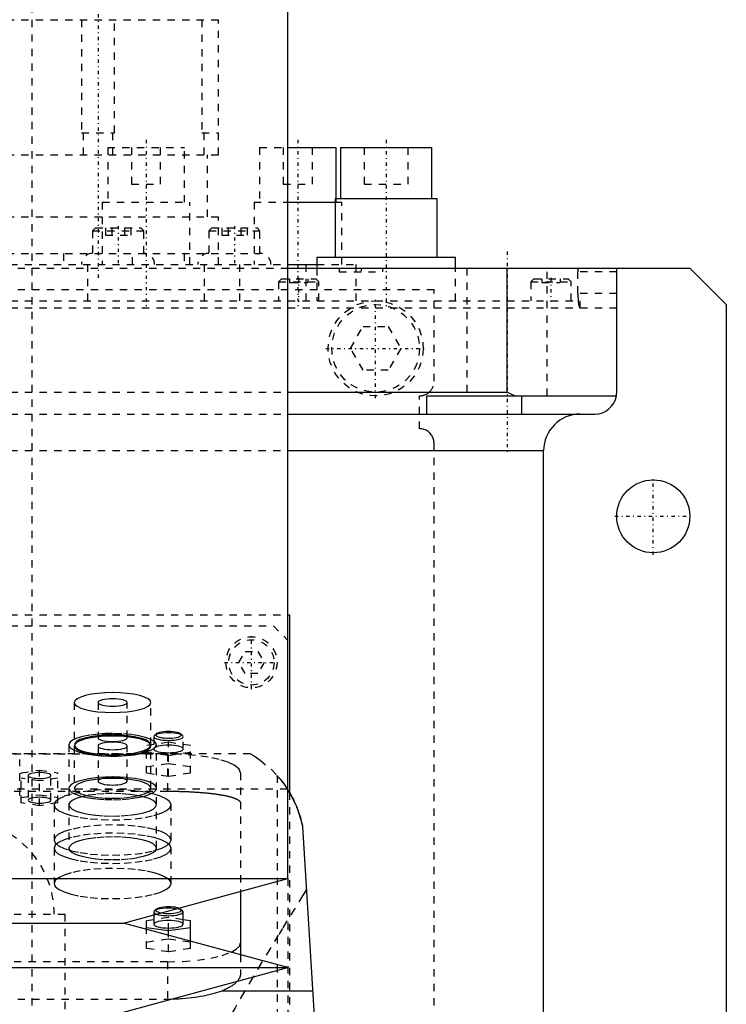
# Model space of a CAD drawing. Extents: x -105 to 105, y -144 to 599.
# Tile 10 of 11: x 8 to 105, y 216 to 351. Entities that reach past the tile are written whole.
import ezdxf

# ---------------------------------------------------------------- set-up
doc = ezdxf.new("R2010")
doc.units = 0
doc.linetypes.add('CENTER', pattern=[1.5, 0.45, -0.5, 0.05, -0.5])
doc.linetypes.add('DASHED', pattern=[2, 1, -1])
for name, color, linetype in [('AM_0', 7, 'CONTINUOUS'), ('AM_3', 7, 'DASHED'), ('AM_7', 7, 'CENTER')]:
    doc.layers.add(name, color=color, linetype=linetype)

msp = doc.modelspace()

# ---------------------------------------------------------------- linework, layer by layer
at = {"layer": 'AM_0', "color": 7, "linetype": 'CONTINUOUS'}
for p, q in [((45, 232.9), (45, 375)), ((45, 333), (51.6, 333)), ((51.6, 326), (51.6, 333)), ((52.19, 333), (52.19, 326)), ((52.19, 333), (64.69, 333)), ((64.69, 326), (64.69, 333)), ((45, 325.5), (51.44, 325.5)), ((51.44, 326), (51.44, 318)), ((51.44, 326), (65.44, 326)), ((65.44, 318), (65.44, 326)), ((45.05, 317), (47.5, 317)), ((47.5, 316.5), (47.5, 317)), ((47.5, 317), (48.94, 317)), ((48.94, 318), (48.94, 316.5)), ((48.94, 318), (67.94, 318)), ((67.94, 316.5), (67.94, 318)), ((45, 316.5), (100, 316.5)), ((75, 299.5), (75, 316.5)), ((90, 299.5), (90, 316.5)), ((100, 316.5), (105, 311.5)), ((105, 311.5), (105, 21.5)), ((45, 299.5), (75, 299.5)), ((75, 299.5), (76.12, 299)), ((64, 299), (89.96, 299)), ((64, 296.5), (64, 299)), ((77, 296.5), (77, 299)), ((45, 296.5), (87, 296.5)), ((45.02, 291.5), (80, 291.5)), ((80, 30), (80, 291.5)), ((45.01, 269), (45.21, 269)), ((45.21, 269), (45.21, 244.67)), ((47, 240), (57, 77.05)), ((-45, 232.9), (45, 232.9)), ((22.5, 226.8), (45, 232.9)), ((38.5, 231.14), (38.5, 222.46)), ((26.65, 227.93), (26.65, 226.64)), ((30.58, 228.47), (30.34, 228.69)), ((30.65, 228.33), (30.58, 228.47)), ((30.65, 226.64), (30.65, 228.33)), ((-22.5, 226.8), (22.5, 226.8)), ((45, 220.7), (22.5, 226.8)), ((26.65, 227.26), (25.65, 227.11)), ((25.65, 225.95), (25.65, 227.11)), ((31.65, 227.11), (30.65, 227.26)), ((31.65, 224.32), (31.65, 227.11)), ((25.65, 226.21), (28.65, 225.77)), ((28.65, 225.77), (31.65, 226.21)), ((28.65, 225.13), (28.65, 225.77)), ((-45, 220.7), (45, 220.7)), ((22.5, 214.6), (45, 220.7)), ((48.38, 217.5), (35.93, 217.5))]:
    msp.add_line(p, q, dxfattribs=at)
for points in [[(27.02, 228.03), (27.28, 227.95), (27.59, 227.89), (27.93, 227.85), (28.31, 227.82), (28.69, 227.81), (29.08, 227.82), (29.44, 227.85), (29.78, 227.9), (30.08, 227.97), (30.32, 228.05), (30.5, 228.13), (30.61, 228.23), (30.65, 228.33)], [(27.66, 228.2), (27.96, 228.15), (28.3, 228.13), (28.65, 228.12), (29, 228.13), (29.34, 228.15), (29.65, 228.2), (29.91, 228.26), (30.13, 228.33), (30.29, 228.41), (30.38, 228.5), (30.4, 228.59), (30.35, 228.68), (30.23, 228.77), (30.04, 228.84)], [(26.65, 226.64), (26.69, 226.54), (26.8, 226.44), (26.99, 226.35), (27.24, 226.27), (27.54, 226.21), (27.88, 226.16), (28.26, 226.13), (28.65, 226.12), (29.04, 226.13), (29.42, 226.16), (29.76, 226.21), (30.06, 226.27), (30.31, 226.35), (30.5, 226.44), (30.61, 226.54), (30.65, 226.64)], [(37.21, 222.82), (37.92, 223.22), (38.35, 223.65), (38.5, 224.09)]]:
    msp.add_lwpolyline(points, dxfattribs=at)
for points in [[(89.96, 299, 0), (89.97, 299.08, 0), (89.99, 299.25, 0), (90, 299.42, 0), (90, 299.5, 0)], [(45, 245.02, 0), (45.43, 244.28, 0), (46.19, 242.69, 0), (46.78, 240.93, 0), (47, 240, 0)], [(45, 245.02, 0), (45.07, 244.91, 0), (45.2, 244.69, 0), (45.34, 244.46, 0), (45.4, 244.34, 0), (45.47, 244.21, 0), (45.6, 243.96, 0), (45.74, 243.71, 0), (45.86, 243.44, 0), (45.99, 243.17, 0), (46.11, 242.89, 0), (46.17, 242.74, 0), (46.23, 242.6, 0), (46.34, 242.31, 0), (46.45, 242.01, 0), (46.55, 241.71, 0), (46.65, 241.4, 0), (46.74, 241.09, 0), (46.78, 240.94, 0), (46.82, 240.78, 0), (46.9, 240.47, 0), (46.97, 240.16, 0), (47, 240, 0)], [(38.04, 218.82, 0), (38, 218.78, 0), (37.93, 218.7, 0), (37.84, 218.62, 0), (37.8, 218.58, 0), (37.76, 218.54, 0), (37.66, 218.46, 0), (37.56, 218.38, 0), (37.46, 218.3, 0), (37.35, 218.23, 0), (37.23, 218.15, 0), (37.18, 218.11, 0), (37.12, 218.08, 0), (36.99, 218.01, 0), (36.86, 217.93, 0), (36.73, 217.86, 0), (36.59, 217.79, 0), (36.45, 217.73, 0), (36.38, 217.69, 0), (36.31, 217.66, 0), (36.16, 217.59, 0), (36.01, 217.53, 0), (35.93, 217.5, 0)], [(35.93, 217.5, 0), (35.79, 217.45, 0), (35.5, 217.34, 0), (35.19, 217.24, 0), (35.03, 217.2, 0), (34.86, 217.15, 0), (34.52, 217.06, 0), (34.16, 216.97, 0), (33.8, 216.88, 0), (33.42, 216.81, 0), (33.02, 216.73, 0), (32.82, 216.7, 0), (32.62, 216.67, 0), (32.21, 216.61, 0), (31.79, 216.55, 0), (31.37, 216.5, 0), (30.94, 216.46, 0), (30.51, 216.43, 0), (30.3, 216.42, 0), (30.08, 216.4, 0), (29.65, 216.38, 0), (29.22, 216.37, 0), (29, 216.36, 0)]]:
    msp.add_polyline3d(points, dxfattribs=at)
msp.add_circle((95, 282.5), 5, dxfattribs=at)
for centre, radius, start, end in [((87, 299.5), 3, 270, 350.4059), ((85, 291.5), 5, 90, 180)]:
    msp.add_arc(centre, radius, start, end, dxfattribs=at)
at = {"layer": 'AM_3', "color": 6, "linetype": 'DASHED'}
for p, q in [((10, -70.5), (10, 553.5)), ((2.5, 350.51), (35.5, 350.51)), ((2.5, 350.47), (35.5, 350.47)), ((16.73, 350.47), (16.73, 335)), ((21.27, 335), (21.27, 350.47)), ((33.23, 350.47), (33.23, 335)), ((35.5, 332), (35.5, 350.51)), ((16.73, 335), (21.27, 335)), ((16.98, 335), (16.98, 332)), ((21.02, 332), (21.02, 335)), ((33.23, 335), (35.5, 335)), ((33.48, 335), (33.48, 332)), ((2.5, 332), (35.5, 332)), ((20.32, 333), (20.32, 325.5)), ((20.32, 333), (30.82, 333)), ((23.57, 333), (23.57, 328)), ((27.57, 328), (27.57, 333)), ((30.82, 325.5), (30.82, 333)), ((34, 323.5), (34, 332)), ((41.1, 333), (41.1, 325.5)), ((41.1, 333), (45, 333)), ((44.35, 333), (44.35, 328)), ((48.35, 328), (48.35, 333)), ((55.44, 333), (55.44, 328)), ((61.44, 328), (61.44, 333)), ((23.57, 328), (27.57, 328)), ((44.35, 328), (48.35, 328)), ((55.44, 328), (61.44, 328)), ((19.57, 325.5), (19.57, 317)), ((19.57, 325.5), (31.57, 325.5)), ((31.57, 317), (31.57, 325.5)), ((40.35, 325.5), (40.35, 317)), ((40.35, 325.5), (45, 325.5)), ((51.44, 325.5), (52.35, 325.5)), ((51.6, 325.5), (51.6, 326)), ((52.35, 317), (52.35, 325.5)), ((2.5, 323.5), (35.5, 323.5)), ((35.5, 317), (35.5, 323.5)), ((18.65, 322), (18.25, 321.6)), ((18.25, 321.6), (18.25, 318.5)), ((18.25, 321.6), (25.25, 321.6)), ((18.65, 322), (24.85, 322)), ((20.02, 322), (20.02, 321)), ((20.02, 321), (23.48, 321)), ((20.88, 322), (20.88, 321)), ((22.62, 322), (22.62, 321)), ((23.48, 322), (23.48, 321)), ((25.25, 321.6), (24.85, 322)), ((25.25, 318.5), (25.25, 321.6)), ((34.57, 322), (34.17, 321.6)), ((34.17, 321.6), (34.17, 318.5)), ((34.17, 321.6), (41.17, 321.6)), ((34.57, 322), (40.77, 322)), ((35.94, 322), (35.94, 321)), ((35.94, 321), (39.4, 321)), ((36.81, 322), (36.81, 321)), ((38.54, 322), (38.54, 321)), ((39.4, 322), (39.4, 321)), ((41.17, 321.6), (40.77, 322)), ((41.17, 318.5), (41.17, 321.6)), ((2.5, 318.5), (41.17, 318.5)), ((14.29, 318.5), (14.29, 317)), ((23.71, 317), (23.71, 318.5)), ((30.79, 318.5), (30.79, 317)), ((-45.04, 317), (54.35, 317)), ((17.57, 317), (17.57, 312)), ((33.57, 312), (33.57, 317)), ((38.35, 317), (38.35, 312)), ((54.35, 312), (54.35, 317)), ((-90, 316.5), (90, 316.5)), ((47.5, 312), (47.5, 316.5)), ((48.94, 316.5), (48.94, 312)), ((52, 316.5), (52, 316)), ((52, 316), (58, 316)), ((58, 316), (58, 316.5)), ((67.94, 312), (67.94, 316.5)), ((69.5, 316.5), (69.5, 299)), ((80.5, 299), (80.5, 316.5)), ((90, 316), (84.68, 316)), ((84.68, 313), (84.68, 316)), ((44.11, 315), (43.71, 314.6)), ((43.71, 314.6), (43.71, 312)), ((43.71, 314.6), (49.21, 314.6)), ((44.11, 315), (48.81, 315)), ((45.21, 315), (45.21, 314.5)), ((45.21, 314.5), (47.71, 314.5)), ((46.46, 315), (46.46, 314.5)), ((47.71, 315), (47.71, 314.5)), ((49.21, 314.6), (48.81, 315)), ((49.21, 312), (49.21, 314.6)), ((78.65, 315), (78.25, 314.6)), ((78.25, 314.6), (78.25, 312)), ((78.25, 314.6), (83.75, 314.6)), ((78.65, 315), (83.35, 315)), ((79.75, 315), (79.75, 314.5)), ((79.75, 314.5), (82.25, 314.5)), ((81, 315), (81, 314.5)), ((82.25, 315), (82.25, 314.5)), ((83.75, 314.6), (83.35, 315)), ((83.75, 312), (83.75, 314.6)), ((65, 313.5), (-65, 313.5)), ((65, 301), (65, 313.5)), ((90, 313), (84.68, 313)), ((-85, 312), (85, 312)), ((85, 311), (85, 312)), ((90, 311), (-90, 311)), ((53.54, 305.5), (55.27, 308.5)), ((55.27, 308.5), (58.73, 308.5)), ((58.73, 308.5), (60.46, 305.5)), ((55.27, 302.5), (53.54, 305.5)), ((60.46, 305.5), (58.73, 302.5)), ((58.73, 302.5), (55.27, 302.5)), ((-45, 299.5), (45, 299.5)), ((63, 294.5), (63, 299)), ((-45, 296.5), (45, 296.5)), ((-45.02, 291.5), (45.02, 291.5)), ((65, 37.5), (65, 292.5)), ((-45.01, 269), (45.01, 269)), ((-43, 267.5), (43, 267.5)), ((43, 267.5), (45, 265.5)), ((38.27, 262.5), (39.13, 264)), ((39.13, 264), (40.87, 264)), ((40.87, 264), (41.73, 262.5)), ((39.13, 261), (38.27, 262.5)), ((41.73, 262.5), (40.87, 261)), ((40.87, 261), (39.13, 261)), ((15.75, 257.01), (15.75, 251.21)), ((19, 257.01), (19, 252.18)), ((23, 252.18), (23, 257.01)), ((26.25, 251.21), (26.25, 257.01)), ((19.07, 252.32), (19, 252.18)), ((26.65, 252.33), (26.65, 250.64)), ((26.96, 252.7), (26.72, 252.47)), ((30.58, 252.47), (30.34, 252.7)), ((30.65, 250.64), (30.65, 252.33)), ((15, 251.21), (15, 237.05)), ((15.75, 251.05), (15.75, 245.26)), ((19, 251.05), (19, 246.22)), ((23, 246.22), (23, 251.05)), ((28.65, 251.56), (25.65, 251.12)), ((25.65, 247.32), (25.65, 251.12)), ((26.25, 245.26), (26.25, 251.05)), ((27, 237.05), (27, 251.21)), ((28.65, 246.87), (28.65, 251.56)), ((31.65, 251.12), (28.65, 251.56)), ((31.65, 247.32), (31.65, 251.12)), ((39.86, 250), (-39.86, 250)), ((-28.5, 249.97), (28.5, 249.97)), ((25.65, 250.22), (28.65, 249.77)), ((28.5, 249.97), (28.5, 244.86)), ((28.65, 249.77), (31.65, 250.22)), ((8.28, 244.28), (8.28, 249.2)), ((25.65, 248.22), (28.65, 248.67)), ((28.65, 248.67), (31.65, 248.22)), ((8.5, 247.38), (11, 247.76)), ((8.5, 243.26), (8.5, 247.38)), ((9.45, 247.01), (9.45, 243.63)), ((11, 247.76), (13.5, 247.38)), ((11, 242.88), (11, 247.76)), ((12.55, 243.63), (12.55, 247.01)), ((13.5, 243.26), (13.5, 247.38)), ((28.65, 246.87), (25.65, 247.32)), ((31.65, 247.32), (28.65, 246.87)), ((38.5, 247.38), (38.5, 231.14)), ((43.5, 247.02), (43.5, 77.05)), ((11, 246.26), (8.5, 246.64)), ((13.5, 246.64), (11, 246.26)), ((44.92, 245.15), (-44.92, 245.15)), ((-28.5, 244.86), (28.5, 244.86)), ((8.5, 244), (11, 244.38)), ((11, 244.38), (13.5, 244)), ((44.92, 245.15), (45, 245.02)), ((45.21, 244.67), (45.21, 176)), ((11, 242.88), (8.5, 243.26)), ((13.5, 243.26), (11, 242.88)), ((13, 243), (13, 238.17)), ((29, 238.17), (29, 243)), ((13, 237.05), (13, 232.22)), ((29, 232.22), (29, 237.05)), ((45, 232.9), (45, 179.5)), ((-14.5, 228), (14.5, 228)), ((14.5, 215), (14.5, 228)), ((26.65, 228.33), (26.65, 227.93)), ((26.96, 228.69), (26.72, 228.47)), ((28.65, 227.56), (26.65, 227.26)), ((28.65, 225.77), (28.65, 227.56)), ((30.65, 227.26), (28.65, 227.56)), ((25.65, 223.32), (25.65, 225.95)), ((25.65, 224.21), (28.65, 224.66)), ((28.65, 222.87), (28.65, 225.13)), ((28.65, 224.66), (31.65, 224.21)), ((31.65, 223.32), (31.65, 224.32)), ((28.65, 222.87), (25.65, 223.32)), ((31.65, 223.32), (28.65, 222.87)), ((28.5, 221.5), (-28.5, 221.5)), ((28.5, 221.5), (28.5, 216.36)), ((38.5, 222.46), (38.5, 219.86)), ((29, 216.36), (-29, 216.36))]:
    msp.add_line(p, q, dxfattribs=at)
for points in [[(21, 258.36), (19.98, 258.34), (18.99, 258.26), (18.08, 258.14), (17.29, 257.97), (16.63, 257.76), (16.15, 257.53), (15.85, 257.27), (15.75, 257.01)], [(15.75, 257.01), (15.85, 256.74), (16.15, 256.49), (16.63, 256.25), (17.29, 256.05), (18.08, 255.88), (18.99, 255.75), (19.98, 255.67), (21, 255.65), (22.02, 255.67), (23.01, 255.75), (23.92, 255.88), (24.71, 256.05), (25.37, 256.25), (25.85, 256.49), (26.15, 256.74), (26.25, 257.01), (26.15, 257.27), (25.85, 257.53), (25.37, 257.76), (24.71, 257.97), (23.92, 258.14), (23.01, 258.26), (22.02, 258.34), (21, 258.36)], [(21, 257.52), (20.61, 257.51), (20.23, 257.48), (19.89, 257.44), (19.59, 257.37), (19.34, 257.29), (19.15, 257.2), (19.04, 257.11), (19, 257.01)], [(19, 257.01), (19.04, 256.91), (19.15, 256.81), (19.34, 256.72), (19.59, 256.64), (19.89, 256.58), (20.23, 256.53), (20.61, 256.5), (21, 256.49), (21.39, 256.5), (21.77, 256.53), (22.11, 256.58), (22.41, 256.64), (22.66, 256.72), (22.85, 256.81), (22.96, 256.91), (23, 257.01), (22.96, 257.11), (22.85, 257.2), (22.66, 257.29), (22.41, 257.37), (22.11, 257.44), (21.77, 257.48), (21.39, 257.51), (21, 257.52)], [(19, 252.67), (17.89, 252.54), (16.91, 252.35), (16.1, 252.11), (15.5, 251.83), (15.13, 251.53), (15, 251.21)], [(21, 252.41), (19.98, 252.39), (18.99, 252.31), (18.08, 252.18), (17.29, 252.01), (16.63, 251.81), (16.15, 251.57), (15.85, 251.32), (15.75, 251.05)], [(15.75, 251.05), (15.85, 250.79), (16.15, 250.53), (16.63, 250.3), (17.29, 250.09), (18.08, 249.92), (18.99, 249.8), (19.98, 249.72), (21, 249.69), (22.02, 249.72), (23.01, 249.8), (23.92, 249.92), (24.71, 250.09), (25.37, 250.3), (25.85, 250.53), (26.15, 250.79), (26.25, 251.05), (26.15, 251.32), (25.85, 251.57), (25.37, 251.81), (24.71, 252.01), (23.92, 252.18), (23.01, 252.31), (22.02, 252.39), (21, 252.41)], [(21, 252.57), (19.94, 252.54), (18.92, 252.46), (17.99, 252.32), (17.18, 252.14), (16.53, 251.92), (16.07, 251.68), (15.81, 251.41), (15.76, 251.13)], [(21, 252.76), (19.98, 252.74), (19, 252.67)], [(19, 252.18), (19.04, 252.08), (19.15, 251.98), (19.34, 251.89), (19.59, 251.81), (19.89, 251.75), (20.23, 251.7), (20.61, 251.67), (21, 251.66), (21.39, 251.67), (21.77, 251.7), (22.11, 251.75), (22.41, 251.81), (22.66, 251.89), (22.85, 251.98), (22.96, 252.08), (23, 252.18)], [(21, 252.69), (20.63, 252.69), (20.28, 252.66), (19.95, 252.62), (19.65, 252.56), (19.4, 252.49), (19.21, 252.41), (19.07, 252.32)], [(26.25, 251.96), (25.52, 252.23), (24.58, 252.46), (23.48, 252.62), (22.27, 252.73), (21, 252.76)], [(23, 252.18), (22.96, 252.28), (22.85, 252.37), (22.66, 252.46), (22.41, 252.54), (22.11, 252.61), (21.77, 252.65), (21.39, 252.68), (21, 252.69)], [(26.24, 251.13), (26.19, 251.41), (25.93, 251.68), (25.47, 251.92), (24.82, 252.14), (24.01, 252.32), (23.08, 252.46), (22.06, 252.54), (21, 252.57)], [(28.65, 253.03), (28.3, 253.02), (27.97, 252.99), (27.66, 252.95), (27.4, 252.89), (27.18, 252.82), (27.02, 252.74), (26.93, 252.66), (26.9, 252.57), (26.94, 252.48), (27.05, 252.39), (27.23, 252.31), (27.46, 252.24), (27.74, 252.19), (28.05, 252.15), (28.39, 252.13), (28.73, 252.12), (29.08, 252.14), (29.41, 252.17), (29.7, 252.21), (29.96, 252.28), (30.16, 252.35), (30.31, 252.43), (30.39, 252.52), (30.4, 252.61), (30.34, 252.7)], [(30.34, 252.7), (30.22, 252.78), (30.05, 252.85), (29.83, 252.91), (29.58, 252.96), (29.28, 253), (28.97, 253.02), (28.65, 253.03)], [(15, 251.21), (15.08, 250.95), (15.34, 250.7), (15.75, 250.46)], [(15.76, 251.13), (15.91, 250.88), (16.25, 250.63), (16.75, 250.41), (17.41, 250.22), (18.2, 250.06), (19.1, 249.94), (20.06, 249.87), (21.05, 249.85), (22.05, 249.88), (23, 249.95)], [(21, 251.57), (20.61, 251.56), (20.23, 251.53), (19.89, 251.48), (19.59, 251.42), (19.34, 251.34), (19.15, 251.25), (19.04, 251.15), (19, 251.05), (19.04, 250.95), (19.15, 250.86), (19.34, 250.77), (19.59, 250.69), (19.89, 250.62), (20.23, 250.57), (20.61, 250.55), (21, 250.54), (21.39, 250.55), (21.77, 250.57), (22.11, 250.62), (22.41, 250.69), (22.66, 250.77), (22.85, 250.86), (22.96, 250.95), (23, 251.05)], [(23, 251.05), (22.96, 251.15), (22.85, 251.25), (22.66, 251.34), (22.41, 251.42), (22.11, 251.48), (21.77, 251.53), (21.39, 251.56), (21, 251.57)], [(23, 249.95), (23.87, 250.07), (24.64, 250.23), (25.28, 250.42), (25.77, 250.64), (26.09, 250.88), (26.24, 251.13)], [(26.25, 250.46), (26.73, 250.75), (26.97, 251.05), (26.97, 251.37), (26.73, 251.67), (26.25, 251.96)], [(28.65, 251.16), (28.26, 251.15), (27.88, 251.12), (27.54, 251.07), (27.24, 251.01), (26.99, 250.93), (26.8, 250.84), (26.69, 250.75), (26.65, 250.64)], [(30.65, 250.64), (30.61, 250.75), (30.5, 250.84), (30.31, 250.93), (30.06, 251.01), (29.76, 251.07), (29.42, 251.12), (29.04, 251.15), (28.65, 251.16)], [(15.75, 250.46), (16.43, 250.2), (17.3, 249.99), (18.32, 249.82), (19.44, 249.71), (20.63, 249.66), (21.83, 249.67), (23, 249.75)], [(23, 249.75), (23.99, 249.86), (24.88, 250.03), (25.64, 250.23), (26.25, 250.46)], [(26.65, 250.64), (26.69, 250.54), (26.81, 250.44), (27, 250.35)], [(27, 250.35), (27.25, 250.27), (27.55, 250.21), (27.9, 250.16), (28.27, 250.14), (28.66, 250.13), (29.05, 250.14), (29.42, 250.17), (29.77, 250.22), (30.07, 250.28), (30.32, 250.36), (30.5, 250.45), (30.61, 250.54), (30.65, 250.64)], [(38.5, 247.38), (38.31, 247.89), (37.74, 248.37), (36.81, 248.82), (35.57, 249.21), (34.06, 249.53), (32.33, 249.77), (30.45, 249.92), (28.5, 249.97)], [(12.55, 247.01), (12.52, 247.09), (12.43, 247.16), (12.29, 247.23), (12.1, 247.29), (11.86, 247.34), (11.59, 247.38), (11.3, 247.4), (11, 247.41), (10.7, 247.4), (10.41, 247.38), (10.14, 247.34), (9.9, 247.29), (9.71, 247.23), (9.57, 247.16), (9.48, 247.09), (9.45, 247.01)], [(9.45, 247.01), (9.49, 246.92), (9.59, 246.84), (9.77, 246.77), (10, 246.7)], [(10, 246.7), (10.24, 246.66), (10.51, 246.63), (10.79, 246.61), (11.09, 246.61), (11.38, 246.62), (11.65, 246.65), (11.91, 246.68), (12.13, 246.73), (12.31, 246.79), (12.44, 246.86), (12.52, 246.93), (12.55, 247.01)], [(21, 246.81), (19.98, 246.79), (19, 246.72)], [(21, 246.74), (20.61, 246.73), (20.23, 246.7), (19.89, 246.65), (19.59, 246.59), (19.34, 246.51), (19.15, 246.42), (19.04, 246.32), (19, 246.22)], [(23, 246.72), (22.02, 246.79), (21, 246.81)], [(23, 246.22), (22.96, 246.32), (22.85, 246.42), (22.66, 246.51), (22.41, 246.59), (22.11, 246.65), (21.77, 246.7), (21.39, 246.73), (21, 246.74)], [(15, 245.26), (15.12, 244.95), (15.47, 244.66), (16.04, 244.39), (16.8, 244.15), (17.73, 243.96), (18.78, 243.81), (19.93, 243.73), (21.11, 243.7), (22.3, 243.74), (23.43, 243.84), (24.46, 243.99), (25.36, 244.19), (26.09, 244.44), (26.62, 244.71), (26.92, 245.01), (27, 245.32), (26.83, 245.62), (26.44, 245.91), (25.83, 246.18), (25.04, 246.41), (24.08, 246.59), (23, 246.72)], [(15.75, 246.01), (15.34, 245.77), (15.08, 245.52), (15, 245.26)], [(19, 246.72), (18.01, 246.6), (17.12, 246.44), (16.36, 246.24), (15.75, 246.01)], [(21, 246.62), (19.98, 246.59), (18.99, 246.51), (18.08, 246.39), (17.29, 246.22), (16.63, 246.01), (16.15, 245.78), (15.85, 245.52), (15.75, 245.26)], [(15.75, 245.26), (15.85, 244.99), (16.15, 244.74), (16.63, 244.5), (17.29, 244.3), (18.08, 244.13), (18.99, 244), (19.98, 243.92), (21, 243.9), (22.02, 243.92), (23.01, 244), (23.92, 244.13), (24.71, 244.3), (25.37, 244.5), (25.85, 244.74), (26.15, 244.99), (26.25, 245.26), (26.15, 245.52), (25.85, 245.78), (25.37, 246.01), (24.71, 246.22), (23.92, 246.39), (23.01, 246.51), (22.02, 246.59), (21, 246.62)], [(19, 246.22), (19.04, 246.12), (19.15, 246.03), (19.34, 245.94), (19.59, 245.86), (19.89, 245.79), (20.23, 245.75), (20.61, 245.72), (21, 245.71), (21.39, 245.72), (21.77, 245.75), (22.11, 245.79), (22.41, 245.86), (22.66, 245.94), (22.85, 246.03), (22.96, 246.12), (23, 246.22)], [(21, 245.07), (19.44, 245.03), (17.94, 244.91), (16.56, 244.72), (15.34, 244.46), (14.35, 244.15), (13.61, 243.79), (13.15, 243.4), (13, 243)], [(13, 243), (13.15, 242.6), (13.61, 242.21), (14.35, 241.85), (15.34, 241.54), (16.56, 241.28), (17.94, 241.09), (19.44, 240.97), (21, 240.93), (22.56, 240.97), (24.06, 241.09), (25.44, 241.28), (26.66, 241.54), (27.65, 241.85), (28.39, 242.21), (28.85, 242.6), (29, 243), (28.85, 243.4), (28.39, 243.79), (27.65, 244.15), (26.66, 244.46), (25.44, 244.72), (24.06, 244.91), (22.56, 245.03), (21, 245.07)], [(21, 244.55), (19.83, 244.52), (18.7, 244.43), (17.67, 244.29), (16.76, 244.1), (16.01, 243.86), (15.46, 243.59), (15.12, 243.3), (15, 243)], [(21, 241.45), (22.17, 241.48), (23.3, 241.57), (24.33, 241.71), (25.24, 241.9), (25.99, 242.14), (26.54, 242.41), (26.88, 242.7), (27, 243), (26.88, 243.3), (26.54, 243.59), (25.99, 243.86), (25.24, 244.1), (24.33, 244.29), (23.3, 244.43), (22.17, 244.52), (21, 244.55)], [(12.55, 243.63), (12.52, 243.71), (12.43, 243.78), (12.29, 243.85), (12.1, 243.91), (11.86, 243.96), (11.59, 244), (11.3, 244.02), (11, 244.03), (10.7, 244.02), (10.41, 244), (10.14, 243.96), (9.9, 243.91), (9.71, 243.85), (9.57, 243.78), (9.48, 243.71), (9.45, 243.63)], [(9.45, 243.63), (9.48, 243.55), (9.57, 243.48), (9.71, 243.41), (9.9, 243.35), (10.14, 243.3), (10.41, 243.26), (10.7, 243.24), (11, 243.23), (11.3, 243.24), (11.59, 243.26), (11.86, 243.3), (12.1, 243.35), (12.29, 243.41), (12.43, 243.48), (12.52, 243.55), (12.55, 243.63)], [(15, 243), (15.12, 242.7), (15.46, 242.41), (16.01, 242.14), (16.76, 241.9), (17.67, 241.71), (18.7, 241.57), (19.83, 241.48), (21, 241.45)], [(21, 239.12), (19.44, 239.08), (17.94, 238.96), (16.56, 238.77), (15.34, 238.51), (14.35, 238.2), (13.61, 237.84), (13.15, 237.45), (13, 237.05)], [(29, 237.05), (28.85, 237.45), (28.39, 237.84), (27.65, 238.2), (26.66, 238.51), (25.44, 238.77), (24.06, 238.96), (22.56, 239.08), (21, 239.12)], [(21, 238.6), (19.83, 238.57), (18.7, 238.48), (17.67, 238.34), (16.76, 238.15), (16.01, 237.91), (15.46, 237.64), (15.12, 237.35), (15, 237.05)], [(15, 237.05), (15.12, 236.74), (15.46, 236.45), (16.01, 236.18), (16.76, 235.95), (17.67, 235.76), (18.7, 235.61), (19.83, 235.52), (21, 235.49), (22.17, 235.52), (23.3, 235.61), (24.33, 235.76), (25.24, 235.95), (25.99, 236.18), (26.54, 236.45), (26.88, 236.74), (27, 237.05), (26.88, 237.35), (26.54, 237.64), (25.99, 237.91), (25.24, 238.15), (24.33, 238.34), (23.3, 238.48), (22.17, 238.57), (21, 238.6)], [(13, 237.05), (13.15, 236.64), (13.61, 236.25), (14.35, 235.9), (15.34, 235.58), (16.56, 235.33), (17.94, 235.13), (19.44, 235.02), (21, 234.98), (22.56, 235.02), (24.06, 235.13), (25.44, 235.33), (26.66, 235.58), (27.65, 235.9), (28.39, 236.25), (28.85, 236.64), (29, 237.05)], [(28.65, 228.85), (28.26, 228.84), (27.88, 228.81), (27.54, 228.76), (27.24, 228.7), (26.99, 228.62), (26.8, 228.53), (26.69, 228.43), (26.65, 228.33)], [(26.65, 228.33), (26.69, 228.22), (26.82, 228.12), (27.02, 228.03)], [(28.65, 229.02), (28.31, 229.02), (27.98, 228.99), (27.68, 228.95), (27.42, 228.89), (27.2, 228.82), (27.04, 228.75), (26.94, 228.66), (26.9, 228.58), (26.93, 228.49), (27.03, 228.4), (27.18, 228.32), (27.4, 228.26), (27.66, 228.2)], [(30.04, 228.84), (29.83, 228.91), (29.57, 228.96), (29.28, 228.99), (28.97, 229.02), (28.65, 229.02)], [(30.58, 228.47), (30.44, 228.56), (30.25, 228.64), (30, 228.71), (29.71, 228.77), (29.38, 228.81), (29.02, 228.84), (28.65, 228.85)], [(28.65, 227.16), (28.26, 227.15), (27.88, 227.12), (27.54, 227.07), (27.24, 227.01), (26.99, 226.93), (26.8, 226.84), (26.69, 226.74), (26.65, 226.64)], [(30.65, 226.64), (30.61, 226.74), (30.5, 226.84), (30.31, 226.93), (30.06, 227.01), (29.76, 227.07), (29.42, 227.12), (29.04, 227.15), (28.65, 227.16)], [(28.5, 221.5), (30.6, 221.56), (32.6, 221.73), (34.43, 222), (35.98, 222.37), (37.21, 222.82)]]:
    msp.add_lwpolyline(points, dxfattribs=at)
for points in [[(30.65, 252.33), (30.61, 252.44), (30.5, 252.53), (30.31, 252.62), (30.06, 252.7), (29.76, 252.77), (29.42, 252.81), (29.04, 252.84), (28.65, 252.85), (28.26, 252.84), (27.88, 252.81), (27.54, 252.77), (27.24, 252.7), (26.99, 252.62), (26.8, 252.53), (26.69, 252.44), (26.65, 252.33), (26.69, 252.23), (26.8, 252.14), (26.99, 252.05), (27.24, 251.97), (27.54, 251.9), (27.88, 251.86), (28.26, 251.83), (28.65, 251.82), (29.04, 251.83), (29.42, 251.86), (29.76, 251.9), (30.06, 251.97), (30.31, 252.05), (30.5, 252.14), (30.61, 252.23)], [(13, 238.17), (13.15, 237.77), (13.61, 237.38), (14.35, 237.02), (15.34, 236.71), (16.56, 236.45), (17.94, 236.26), (19.44, 236.14), (21, 236.1), (22.56, 236.14), (24.06, 236.26), (25.44, 236.45), (26.66, 236.71), (27.65, 237.02), (28.39, 237.38), (28.85, 237.77), (29, 238.17), (28.85, 238.57), (28.39, 238.96), (27.65, 239.32), (26.66, 239.63), (25.44, 239.89), (24.06, 240.08), (22.56, 240.2), (21, 240.24), (19.44, 240.2), (17.94, 240.08), (16.56, 239.89), (15.34, 239.63), (14.35, 239.32), (13.61, 238.96), (13.15, 238.57)], [(13, 232.22), (13.15, 231.81), (13.61, 231.43), (14.35, 231.07), (15.34, 230.75), (16.56, 230.5), (17.94, 230.31), (19.44, 230.19), (21, 230.15), (22.56, 230.19), (24.06, 230.31), (25.44, 230.5), (26.66, 230.75), (27.65, 231.07), (28.39, 231.43), (28.85, 231.81), (29, 232.22), (28.85, 232.62), (28.39, 233.01), (27.65, 233.37), (26.66, 233.68), (25.44, 233.94), (24.06, 234.13), (22.56, 234.25), (21, 234.29), (19.44, 234.25), (17.94, 234.13), (16.56, 233.94), (15.34, 233.68), (14.35, 233.37), (13.61, 233.01), (13.15, 232.62)]]:
    msp.add_lwpolyline(points, close=True, dxfattribs=at)
for points in [[(84.59, 316.5, 0), (84.59, 316.5, 0), (84.59, 316.5, 0), (84.59, 316.5, 0), (84.6, 316.5, 0), (84.6, 316.5, 0), (84.6, 316.5, 0), (84.6, 316.5, 0), (84.6, 316.5, 0), (84.6, 316.5, 0), (84.6, 316.5, 0), (84.6, 316.5, 0), (84.6, 316.5, 0), (84.61, 316.49, 0), (84.61, 316.49, 0), (84.61, 316.49, 0), (84.61, 316.49, 0), (84.61, 316.49, 0), (84.61, 316.49, 0), (84.61, 316.49, 0), (84.61, 316.49, 0), (84.61, 316.48, 0), (84.61, 316.48, 0), (84.62, 316.48, 0), (84.62, 316.48, 0), (84.62, 316.48, 0), (84.62, 316.48, 0), (84.62, 316.48, 0), (84.62, 316.47, 0), (84.62, 316.47, 0), (84.62, 316.47, 0), (84.62, 316.47, 0), (84.63, 316.46, 0), (84.63, 316.46, 0), (84.63, 316.46, 0), (84.63, 316.46, 0), (84.63, 316.46, 0), (84.63, 316.45, 0), (84.63, 316.45, 0), (84.63, 316.45, 0), (84.63, 316.44, 0), (84.63, 316.44, 0), (84.64, 316.44, 0), (84.64, 316.44, 0), (84.64, 316.43, 0), (84.64, 316.43, 0), (84.64, 316.42, 0), (84.64, 316.42, 0), (84.64, 316.42, 0), (84.64, 316.42, 0), (84.64, 316.41, 0), (84.64, 316.41, 0), (84.65, 316.4, 0), (84.65, 316.4, 0), (84.65, 316.4, 0), (84.65, 316.39, 0), (84.65, 316.39, 0), (84.65, 316.39, 0), (84.65, 316.38, 0), (84.65, 316.38, 0), (84.65, 316.37, 0), (84.65, 316.37, 0), (84.65, 316.37, 0), (84.65, 316.36, 0), (84.66, 316.36, 0), (84.66, 316.35, 0), (84.66, 316.35, 0), (84.66, 316.35, 0), (84.66, 316.34, 0), (84.66, 316.34, 0), (84.66, 316.34, 0), (84.66, 316.33, 0), (84.66, 316.33, 0), (84.66, 316.32, 0), (84.66, 316.32, 0), (84.66, 316.31, 0), (84.66, 316.31, 0), (84.66, 316.3, 0), (84.66, 316.3, 0), (84.66, 316.29, 0), (84.67, 316.29, 0), (84.67, 316.28, 0), (84.67, 316.27, 0), (84.67, 316.27, 0), (84.67, 316.27, 0), (84.67, 316.26, 0), (84.67, 316.26, 0), (84.67, 316.25, 0), (84.67, 316.24, 0), (84.67, 316.24, 0), (84.67, 316.23, 0), (84.67, 316.23, 0), (84.67, 316.22, 0), (84.67, 316.22, 0), (84.67, 316.21, 0), (84.67, 316.2, 0), (84.67, 316.2, 0), (84.67, 316.19, 0), (84.68, 316.19, 0), (84.68, 316.18, 0), (84.68, 316.18, 0), (84.68, 316.17, 0), (84.68, 316.16, 0), (84.68, 316.15, 0), (84.68, 316.15, 0), (84.68, 316.15, 0), (84.68, 316.14, 0), (84.68, 316.13, 0), (84.68, 316.13, 0), (84.68, 316.13, 0), (84.68, 316.12, 0), (84.68, 316.11, 0), (84.68, 316.11, 0), (84.68, 316.1, 0), (84.68, 316.1, 0), (84.68, 316.09, 0), (84.68, 316.08, 0), (84.68, 316.08, 0), (84.68, 316.07, 0), (84.68, 316.06, 0), (84.68, 316.06, 0), (84.68, 316.05, 0), (84.68, 316.05, 0), (84.68, 316.04, 0), (84.68, 316.03, 0), (84.68, 316.02, 0), (84.68, 316.02, 0), (84.68, 316.02, 0), (84.68, 316.01, 0), (84.68, 316, 0), (84.68, 316, 0)], [(84.68, 313, 0), (84.68, 312.97, 0), (84.68, 312.92, 0), (84.68, 312.86, 0), (84.68, 312.83, 0), (84.68, 312.8, 0), (84.68, 312.75, 0), (84.69, 312.69, 0), (84.69, 312.63, 0), (84.69, 312.57, 0), (84.69, 312.52, 0), (84.69, 312.49, 0), (84.69, 312.46, 0), (84.7, 312.4, 0), (84.7, 312.35, 0), (84.7, 312.29, 0), (84.71, 312.24, 0), (84.71, 312.18, 0), (84.71, 312.16, 0), (84.72, 312.13, 0), (84.72, 312.08, 0), (84.73, 312.03, 0), (84.73, 312, 0)], [(84.73, 312, 0), (84.73, 311.95, 0), (84.74, 311.86, 0), (84.76, 311.77, 0), (84.76, 311.72, 0), (84.77, 311.68, 0), (84.78, 311.6, 0), (84.79, 311.52, 0), (84.81, 311.45, 0), (84.82, 311.38, 0), (84.84, 311.32, 0), (84.85, 311.29, 0), (84.85, 311.26, 0), (84.87, 311.21, 0), (84.89, 311.16, 0), (84.91, 311.12, 0), (84.92, 311.08, 0), (84.94, 311.05, 0), (84.95, 311.04, 0), (84.96, 311.03, 0), (84.98, 311.01, 0), (84.99, 311, 0), (85, 311, 0)], [(85, 311, 0), (85, 311, 0), (85.01, 311, 0), (85.01, 311, 0), (85.01, 311, 0)], [(63, 299, 0), (63.04, 299, 0), (63.12, 299, 0), (63.2, 299.01, 0), (63.24, 299.01, 0), (63.28, 299.02, 0), (63.36, 299.03, 0), (63.44, 299.05, 0), (63.52, 299.07, 0), (63.6, 299.09, 0), (63.67, 299.12, 0), (63.71, 299.13, 0), (63.75, 299.15, 0), (63.83, 299.18, 0), (63.9, 299.21, 0), (63.97, 299.25, 0), (64.04, 299.29, 0), (64.11, 299.33, 0), (64.14, 299.35, 0), (64.17, 299.38, 0), (64.23, 299.42, 0), (64.29, 299.47, 0), (64.32, 299.5, 0)], [(65, 292.5, 0), (65, 292.52, 0), (65, 292.56, 0), (65, 292.6, 0), (65, 292.62, 0), (64.99, 292.64, 0), (64.99, 292.68, 0), (64.99, 292.72, 0), (64.98, 292.76, 0), (64.98, 292.8, 0), (64.97, 292.84, 0), (64.97, 292.85, 0), (64.97, 292.87, 0), (64.96, 292.91, 0), (64.95, 292.94, 0), (64.94, 292.98, 0), (64.93, 293.01, 0), (64.93, 293.04, 0), (64.92, 293.06, 0), (64.92, 293.07, 0), (64.91, 293.1, 0), (64.9, 293.13, 0), (64.89, 293.15, 0), (64.89, 293.17, 0), (64.88, 293.19, 0), (64.86, 293.22, 0), (64.86, 293.24, 0), (64.85, 293.25, 0), (64.84, 293.28, 0), (64.83, 293.31, 0), (64.82, 293.34, 0), (64.8, 293.36, 0), (64.79, 293.39, 0), (64.78, 293.4, 0), (64.78, 293.42, 0), (64.76, 293.44, 0), (64.75, 293.47, 0), (64.7, 293.55, 0), (64.61, 293.68, 0), (64.52, 293.81, 0), (64.41, 293.92, 0), (64.35, 293.97, 0), (64.29, 294.03, 0), (64.17, 294.12, 0), (64.04, 294.21, 0), (63.9, 294.29, 0), (63.76, 294.35, 0), (63.6, 294.41, 0), (63.52, 294.43, 0), (63.44, 294.45, 0), (63.27, 294.48, 0), (63.17, 294.49, 0), (63.14, 294.5, 0), (63.11, 294.5, 0), (63.09, 294.5, 0), (63.08, 294.5, 0), (63.05, 294.5, 0), (63.02, 294.5, 0), (63, 294.5, 0)], [(39.86, 250, 0), (39.89, 249.98, 0), (39.97, 249.94, 0), (40.07, 249.88, 0), (40.12, 249.84, 0), (40.19, 249.8, 0), (40.33, 249.72, 0), (40.49, 249.61, 0), (41.18, 249.13, 0), (42.69, 247.86, 0), (43.5, 247.02, 0)], [(43.81, 246.66, 0), (43.8, 246.67, 0), (43.76, 246.69, 0), (43.73, 246.71, 0), (43.72, 246.72, 0), (43.7, 246.73, 0), (43.68, 246.75, 0), (43.65, 246.77, 0), (43.63, 246.79, 0), (43.61, 246.81, 0), (43.59, 246.83, 0), (43.58, 246.84, 0), (43.57, 246.85, 0), (43.56, 246.87, 0), (43.54, 246.89, 0), (43.53, 246.91, 0), (43.52, 246.93, 0), (43.51, 246.95, 0), (43.51, 246.96, 0), (43.51, 246.97, 0), (43.5, 246.99, 0), (43.5, 247.01, 0), (43.5, 247.02, 0)], [(43.5, 247.02, 0), (43.5, 247.02, 0), (43.51, 247, 0), (43.54, 246.98, 0), (43.55, 246.96, 0), (43.57, 246.94, 0), (43.62, 246.89, 0), (43.67, 246.82, 0), (43.74, 246.74, 0), (43.82, 246.65, 0), (43.91, 246.54, 0), (43.96, 246.48, 0), (44.01, 246.42, 0), (44.11, 246.29, 0), (44.22, 246.15, 0), (44.33, 246, 0), (44.44, 245.85, 0), (44.56, 245.68, 0), (44.62, 245.59, 0), (44.68, 245.5, 0), (44.81, 245.32, 0), (44.94, 245.12, 0), (45, 245.02, 0)], [(43.81, 246.66, 0), (44, 246.42, 0), (44.38, 245.94, 0), (44.74, 245.42, 0), (44.92, 245.15, 0)], [(28.5, 244.86, 0), (28.57, 244.86, 0), (28.71, 244.86, 0), (28.85, 244.86, 0), (28.92, 244.86, 0), (28.99, 244.86, 0), (29.14, 244.86, 0), (29.28, 244.86, 0), (29.42, 244.86, 0), (29.56, 244.86, 0), (29.71, 244.85, 0), (29.78, 244.85, 0), (29.85, 244.85, 0), (30, 244.85, 0), (30.14, 244.84, 0), (30.28, 244.84, 0), (30.43, 244.84, 0), (30.57, 244.83, 0), (30.64, 244.83, 0), (30.71, 244.83, 0), (30.86, 244.82, 0), (31, 244.82, 0), (31.07, 244.81, 0), (31.14, 244.81, 0), (31.29, 244.8, 0), (31.43, 244.8, 0), (31.5, 244.79, 0), (31.57, 244.79, 0), (31.71, 244.78, 0), (31.85, 244.78, 0), (31.99, 244.77, 0), (32.13, 244.76, 0), (32.27, 244.75, 0), (32.33, 244.75, 0), (32.4, 244.74, 0), (32.54, 244.73, 0), (32.67, 244.72, 0), (32.81, 244.71, 0), (32.94, 244.7, 0), (33.07, 244.69, 0), (33.14, 244.69, 0), (33.2, 244.68, 0), (33.33, 244.67, 0), (33.46, 244.66, 0), (33.59, 244.65, 0), (33.72, 244.64, 0), (33.84, 244.63, 0), (33.9, 244.62, 0), (33.97, 244.61, 0), (34.09, 244.6, 0), (34.21, 244.59, 0), (34.33, 244.58, 0), (34.44, 244.56, 0), (34.56, 244.55, 0), (34.62, 244.54, 0), (34.67, 244.53, 0), (34.79, 244.52, 0), (34.9, 244.51, 0), (35.01, 244.49, 0), (35.12, 244.48, 0), (35.22, 244.46, 0), (35.27, 244.45, 0), (35.33, 244.45, 0), (35.43, 244.43, 0), (35.53, 244.42, 0), (35.58, 244.41, 0), (35.63, 244.4, 0), (35.72, 244.38, 0), (35.82, 244.37, 0), (35.87, 244.36, 0), (35.92, 244.35, 0), (36.01, 244.33, 0), (36.1, 244.32, 0), (36.2, 244.3, 0), (36.29, 244.28, 0), (36.38, 244.26, 0), (36.42, 244.25, 0), (36.47, 244.25, 0), (36.55, 244.23, 0), (36.64, 244.21, 0), (36.72, 244.19, 0), (36.8, 244.17, 0), (36.88, 244.15, 0), (36.92, 244.14, 0), (36.96, 244.13, 0), (37.04, 244.11, 0), (37.12, 244.09, 0), (37.19, 244.07, 0), (37.26, 244.05, 0), (37.33, 244.03, 0), (37.37, 244.01, 0), (37.4, 244, 0), (37.47, 243.98, 0), (37.53, 243.96, 0), (37.59, 243.94, 0), (37.65, 243.92, 0), (37.71, 243.89, 0), (37.74, 243.88, 0), (37.77, 243.87, 0), (37.82, 243.85, 0), (37.88, 243.83, 0), (37.93, 243.8, 0), (37.97, 243.78, 0), (38.02, 243.76, 0), (38.04, 243.74, 0), (38.07, 243.73, 0), (38.11, 243.71, 0), (38.15, 243.69, 0), (38.17, 243.67, 0), (38.18, 243.66, 0), (38.22, 243.64, 0), (38.25, 243.61, 0), (38.27, 243.6, 0), (38.28, 243.59, 0), (38.31, 243.57, 0), (38.34, 243.54, 0), (38.37, 243.52, 0), (38.39, 243.49, 0), (38.41, 243.47, 0), (38.42, 243.46, 0), (38.43, 243.44, 0), (38.44, 243.42, 0), (38.46, 243.4, 0), (38.47, 243.37, 0), (38.48, 243.35, 0), (38.49, 243.32, 0), (38.49, 243.31, 0), (38.49, 243.3, 0), (38.5, 243.27, 0), (38.5, 243.25, 0), (38.5, 243.24, 0)], [(47.53, 231.39, 0), (47.01, 230.54, 0), (45.93, 228.8, 0), (44.82, 227, 0), (44.25, 226.08, 0), (43.68, 225.15, 0), (42.52, 223.25, 0), (41.34, 221.3, 0), (40.15, 219.31, 0), (38.96, 217.28, 0), (37.78, 215.2, 0), (37.19, 214.15, 0), (36.61, 213.09, 0), (35.46, 210.94, 0), (34.35, 208.76, 0), (33.28, 206.54, 0), (32.26, 204.28, 0), (31.31, 201.98, 0), (30.86, 200.82, 0), (30.44, 199.65, 0), (29.66, 197.27, 0), (28.99, 194.85, 0), (28.71, 193.62, 0)], [(38.5, 219.86, 0), (38.5, 219.84, 0), (38.5, 219.78, 0), (38.49, 219.72, 0), (38.49, 219.69, 0), (38.48, 219.66, 0), (38.47, 219.61, 0), (38.46, 219.55, 0), (38.44, 219.49, 0), (38.42, 219.43, 0), (38.4, 219.37, 0), (38.39, 219.34, 0), (38.37, 219.31, 0), (38.35, 219.26, 0), (38.32, 219.2, 0), (38.28, 219.14, 0), (38.24, 219.08, 0), (38.2, 219.02, 0), (38.18, 218.99, 0), (38.16, 218.96, 0), (38.12, 218.9, 0), (38.07, 218.85, 0), (38.04, 218.82, 0)]]:
    msp.add_polyline3d(points, dxfattribs=at)
for centre, radius in [((57, 305.5), 6.5), ((57, 305.5), 6), ((40, 262.5), 3.5), ((40, 262.5), 3.1)]:
    msp.add_circle(centre, radius, dxfattribs=at)
for centre, radius, start, end in [((18.25, 317), 1.5, 90, 180), ((25.25, 317), 1.5, 0, 90), ((34.17, 317), 1.5, 90, 180), ((41.17, 317), 1.5, 0, 90), ((63, 301), 2, 311.4096, 0), ((0, 228), 13, 0, 180)]:
    msp.add_arc(centre, radius, start, end, dxfattribs=at)
at = {"layer": 'AM_7', "color": 4, "linetype": 'CENTER'}
for p, q in [((19, 359), (19, 315)), ((25.57, 334.05), (25.57, 310.95)), ((46.35, 334.05), (46.35, 310.95)), ((58.44, 334.05), (58.44, 310.95)), ((21.75, 322.25), (21.75, 316.75)), ((37.67, 322.25), (37.67, 316.75)), ((75, 318.75), (75, 291.25)), ((55, 316.52), (55, 315.98)), ((46.46, 315.15), (46.46, 311.85)), ((81, 315.15), (81, 311.85)), ((57, 298.68), (57, 312.32)), ((50.17, 305.5), (63.83, 305.5)), ((95, 277.25), (95, 287.75)), ((89.75, 282.5), (100.25, 282.5)), ((40, 258.82), (40, 266.18)), ((36.33, 262.5), (43.67, 262.5))]:
    msp.add_line(p, q, dxfattribs=at)

doc.saveas('drawing.dxf')
